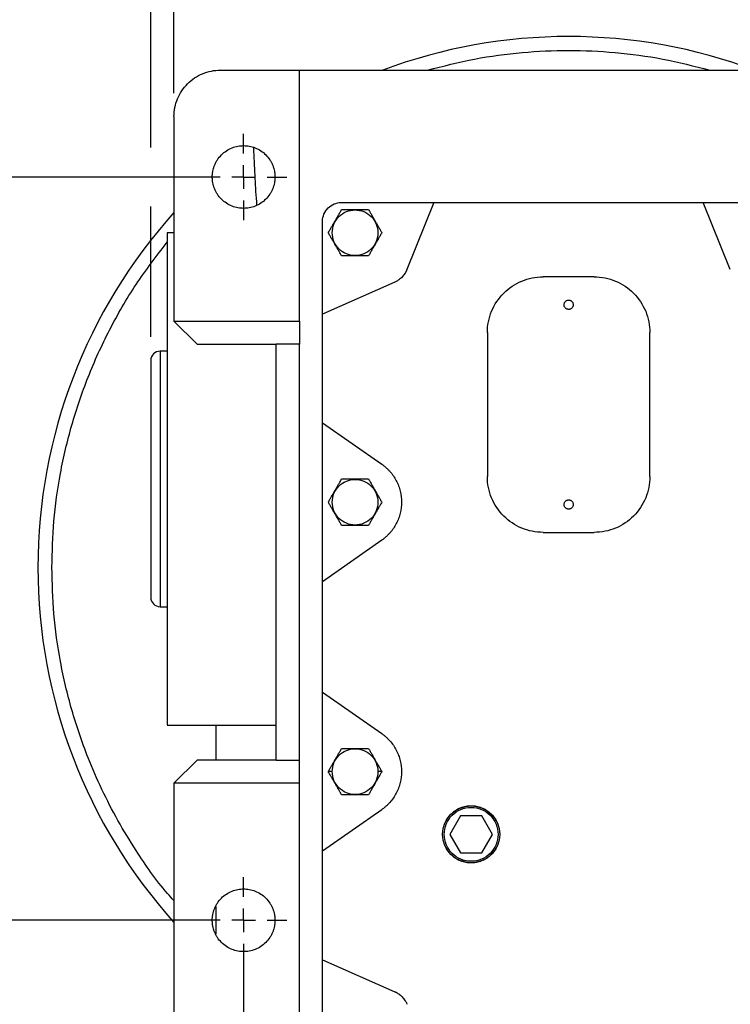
# Model space of a CAD drawing. Header units: inches. Extents: x 0 to 68, y 0 to 44.
# Tile 4 of 27: x 6.1 to 12.1, y 29.8 to 38.1. Entities that reach past the tile are written whole.
import ezdxf

# ---------------------------------------------------------------- set-up
doc = ezdxf.new("R2010")
doc.units = ezdxf.units.IN
doc.header["$LTSCALE"] = 4
doc.header["$MEASUREMENT"] = 0
doc.linetypes.add('SLD-Center', pattern=[0.75, 0.6, -0.05, 0.05, -0.05])
doc.linetypes.add('SLD-Solid', pattern=[0])
doc.layers.add('CENTER', color=40, linetype='SLD-Center')
doc.layers.add('DIMENSIONS', color=140, linetype='SLD-Solid', lineweight=25)
doc.styles.add('SLDTEXTSTYLE0', font='GOTHIC.TTF', dxfattribs={"width": 0.913})
doc.dimstyles.new('SLDDIMSTYLE0', dxfattribs={"dimtxt": 0.6, "dimasz": 0.72, "dimexe": 0, "dimexo": 0.0625, "dimgap": 0.15, "dimtad": 0, "dimtih": 1, "dimtoh": 1, "dimrnd": 1e-09, "dimzin": 12, "dimdsep": 46, "dimtxsty": 'SLDTEXTSTYLE0', "dimsah": 1, "dimcen": 0.09, "dimadec": 0, "dimazin": 3, "dimtfac": 1, "dimtofl": 0, "dimtmove": 0, "dimatfit": 3, "dimfxl": 0, "dimfrac": 2, "dimtolj": 1, "dimtzin": 12, "dimarcsym": 0})
doc.dimstyles.new('SLDDIMSTYLE1', dxfattribs={"dimtxt": 0.6, "dimasz": 0.72, "dimexe": 0, "dimexo": 0.0625, "dimgap": 0.15, "dimtad": 0, "dimtih": 1, "dimtoh": 1, "dimrnd": 1e-09, "dimzin": 4, "dimdsep": 46, "dimtxsty": 'SLDTEXTSTYLE0', "dimsah": 1, "dimcen": 0.09, "dimadec": 0, "dimazin": 1, "dimtfac": 1, "dimtofl": 0, "dimtmove": 0, "dimatfit": 3, "dimfxl": 0, "dimfrac": 2, "dimtolj": 1, "dimtzin": 12, "dimarcsym": 0})

# ---------------------------------------------------------------- blocks, each defined once
blk = doc.blocks.new('_D')
at = {"layer": 'DIMENSIONS'}
for p, q in [((7.7591, 30.4692), (4.1402, 30.4692)), ((4.6402, 28.6976), (4.6402, 30.4692)), ((7.1686, 28.6976), (4.1402, 28.6976)), ((4.6402, 27.7836), (4.6402, 28.6976)), ((1.136, 27.779), (0.9531, 27.779)), ((0.9531, 27.779), (0.9531, 26.8265)), ((2.6876, 27.779), (2.8704, 27.779)), ((2.8704, 27.779), (2.8704, 26.8265)), ((3.6402, 27.7836), (4.6402, 27.7836)), ((0.9531, 26.8265), (1.136, 26.8265)), ((2.8704, 26.8265), (2.6876, 26.8265))]:
    blk.add_line(p, q, dxfattribs=at)
for points in [[(4.6402, 30.4692), (4.4402, 29.7492), (4.8402, 29.7492)], [(4.6402, 28.6976), (4.8402, 29.4176), (4.4402, 29.4176)]]:
    blk.add_solid(points, dxfattribs=at)
at = {"layer": 'DIMENSIONS', "char_height": 0.6, "attachment_point": 1, "style": 'SLDTEXTSTYLE0'}
for s, insert in [('1.77', (1.136, 28.6673)), ('45.0', (1.136, 27.5929))]:
    blk.add_mtext(s, dxfattribs=dict(at, insert=insert))
blk = doc.blocks.new('_D_1')
at = {"layer": 'DIMENSIONS'}
for p, q in [((7.7591, 36.7684), (4.1402, 36.7684)), ((4.6402, 36.7684), (4.6402, 34.6978)), ((3.6427, 33.6143), (3.4599, 33.6143)), ((3.4599, 33.6143), (3.4599, 32.6618)), ((5.6377, 33.6143), (5.8205, 33.6143)), ((5.8205, 33.6143), (5.8205, 32.6618)), ((3.4599, 32.6618), (3.6427, 32.6618)), ((5.8205, 32.6618), (5.6377, 32.6618)), ((4.6402, 30.4692), (4.6402, 32.5399)), ((7.3934, 30.4692), (4.1402, 30.4692))]:
    blk.add_line(p, q, dxfattribs=at)
for points in [[(4.6402, 36.7684), (4.4402, 36.0484), (4.8402, 36.0484)], [(4.6402, 30.4692), (4.8402, 31.1892), (4.4402, 31.1892)]]:
    blk.add_solid(points, dxfattribs=at)
at = {"layer": 'DIMENSIONS', "char_height": 0.6, "attachment_point": 1, "style": 'SLDTEXTSTYLE0'}
for s, insert in [('6.30', (3.8644, 34.5025)), ('160.0', (3.6427, 33.4282))]:
    blk.add_mtext(s, dxfattribs=dict(at, insert=insert))
blk = doc.blocks.new('_D_2')
at = {"layer": 'DIMENSIONS'}
for p, q in [((7.3686, 37.4803), (7.3686, 40.034)), ((14.0615, 37.887), (14.0615, 40.034)), ((7.3686, 39.534), (9.0085, 39.534)), ((9.7175, 39.5294), (9.5347, 39.5294)), ((9.5347, 39.5294), (9.5347, 38.5769)), ((11.7125, 39.5294), (11.8953, 39.5294)), ((11.8953, 39.5294), (11.8953, 38.5769)), ((14.0615, 39.534), (12.4216, 39.534)), ((9.5347, 38.5769), (9.7175, 38.5769)), ((11.8953, 38.5769), (11.7125, 38.5769))]:
    blk.add_line(p, q, dxfattribs=at)
for points in [[(7.3686, 39.534), (8.0886, 39.334), (8.0886, 39.734)], [(14.0615, 39.534), (13.3415, 39.734), (13.3415, 39.334)]]:
    blk.add_solid(points, dxfattribs=at)
at = {"layer": 'DIMENSIONS', "char_height": 0.6, "attachment_point": 1, "style": 'SLDTEXTSTYLE0'}
for s, insert in [('6.69', (9.9392, 40.4177)), ('170.0', (9.7175, 39.3433))]:
    blk.add_mtext(s, dxfattribs=dict(at, insert=insert))
blk = doc.blocks.new('_D_3')
at = {"layer": 'DIMENSIONS'}
for p, q in [((7.1717, 37.0184), (7.1717, 42.8687)), ((14.2583, 38.1766), (14.2583, 42.8687)), ((7.1717, 42.3687), (9.0085, 42.3687)), ((9.7175, 42.3641), (9.5347, 42.3641)), ((9.5347, 42.3641), (9.5347, 41.4116)), ((11.7125, 42.3641), (11.8953, 42.3641)), ((11.8953, 42.3641), (11.8953, 41.4116)), ((14.2583, 42.3687), (12.4216, 42.3687)), ((9.5347, 41.4116), (9.7175, 41.4116)), ((11.8953, 41.4116), (11.7125, 41.4116)), ((14.2583, 35.4133), (14.2583, 37.424)), ((7.1717, 35.4133), (7.1717, 36.5184))]:
    blk.add_line(p, q, dxfattribs=at)
for points in [[(7.1717, 42.3687), (7.8917, 42.1687), (7.8917, 42.5687)], [(14.2583, 42.3687), (13.5383, 42.5687), (13.5383, 42.1687)]]:
    blk.add_solid(points, dxfattribs=at)
at = {"layer": 'DIMENSIONS', "char_height": 0.6, "attachment_point": 1, "style": 'SLDTEXTSTYLE0'}
for s, insert in [('7.09', (9.9392, 43.2524)), ('180.0', (9.7175, 42.178))]:
    blk.add_mtext(s, dxfattribs=dict(at, insert=insert))
blk = doc.blocks.new('_D_5')
at = {"layer": 'DIMENSIONS'}
for p, q in [((7.9591, 30.2692), (7.9591, 26.0581)), ((13.4709, 29.9035), (13.4709, 26.0581)), ((7.9591, 26.5581), (9.0085, 26.5581)), ((9.7175, 26.5535), (9.5347, 26.5535)), ((9.5347, 26.5535), (9.5347, 25.601)), ((11.7125, 26.5535), (11.8953, 26.5535)), ((11.8953, 26.5535), (11.8953, 25.601)), ((13.4709, 26.5581), (12.4216, 26.5581)), ((9.5347, 25.601), (9.7175, 25.601)), ((11.8953, 25.601), (11.7125, 25.601))]:
    blk.add_line(p, q, dxfattribs=at)
for points in [[(7.9591, 26.5581), (8.6791, 26.3581), (8.6791, 26.7581)], [(13.4709, 26.5581), (12.7509, 26.7581), (12.7509, 26.3581)]]:
    blk.add_solid(points, dxfattribs=at)
at = {"layer": 'DIMENSIONS', "char_height": 0.6, "attachment_point": 1, "style": 'SLDTEXTSTYLE0'}
for s, insert in [('5.51', (9.9392, 27.4418)), ('140.0', (9.7175, 26.3674))]:
    blk.add_mtext(s, dxfattribs=dict(at, insert=insert))
blk = doc.blocks.new('SW_CENTERMARKSYMBOL_0')
at = {"layer": 'CENTER', "color": 0}
for p, q in [((0, 0.2), (0, 0.3657)), ((0, 0), (0, 0.1)), ((-0.2, 0), (-0.3657, 0)), ((0, 0), (-0.1, 0)), ((0, 0), (0, -0.1)), ((0, 0), (0.1, 0)), ((0.2, 0), (0.3657, 0)), ((0, -0.2), (0, -0.3657))]:
    blk.add_line(p, q, dxfattribs=at)
blk = doc.blocks.new('SW_CENTERMARKSYMBOL_3')
at = {"layer": 'CENTER', "color": 0}
for p, q in [((0, 0.2), (0, 0.3657)), ((0, 0), (0, 0.1)), ((-0.2, 0), (-0.3657, 0)), ((0, 0), (-0.1, 0)), ((0, 0), (0, -0.1)), ((0, 0), (0.1, 0)), ((0.2, 0), (0.3657, 0)), ((0, -0.2), (0, -0.3657))]:
    blk.add_line(p, q, dxfattribs=at)

msp = doc.modelspace()

# ---------------------------------------------------------------- linework, layer by layer
for p, q in [((7.7623, 37.674), (8.4316, 37.674)), ((8.4316, 35.548), (8.4316, 37.674)), ((8.4316, 37.674), (12.9985, 37.674)), ((10.4867, 37.674), (10.4867, 37.674)), ((10.9434, 37.674), (10.9433, 37.674)), ((7.3686, 37.2803), (7.3686, 35.548)), ((8.7859, 36.5519), (9.5733, 36.5519)), ((9.5733, 36.5519), (9.3442, 35.9845)), ((9.5733, 36.5519), (11.8568, 36.5519)), ((12.0858, 35.9845), (11.8568, 36.5519)), ((11.8568, 36.5519), (12.6442, 36.5519)), ((8.6284, 35.607), (8.6284, 36.3944)), ((7.3686, 36.296), (7.3094, 36.296)), ((10.9316, 35.922), (10.4985, 35.922)), ((9.2413, 35.8781), (8.6284, 35.607)), ((7.3686, 35.548), (8.4316, 35.548)), ((7.5654, 35.3511), (7.3686, 35.548)), ((8.4316, 35.548), (8.4316, 35.3511)), ((8.6284, 34.6861), (8.6284, 35.607)), ((10.026, 35.4495), (10.026, 34.2291)), ((11.404, 34.2291), (11.404, 35.4495)), ((7.5654, 35.3511), (8.2347, 35.3511)), ((8.4316, 35.3511), (8.2347, 35.3511)), ((8.2347, 31.8275), (8.2347, 35.3511)), ((8.4316, 31.8275), (8.4316, 35.3511)), ((7.3096, 35.2921), (7.2505, 35.2921)), ((7.2505, 35.2921), (7.2505, 34.2094)), ((8.6284, 34.6861), (9.1298, 34.335)), ((8.6284, 33.3389), (8.6284, 34.6861)), ((7.2505, 34.2094), (7.2505, 33.1267)), ((10.4985, 33.7566), (10.9316, 33.7566)), ((9.1298, 33.69), (8.6284, 33.3389)), ((8.6284, 32.4027), (8.6284, 33.3389)), ((7.2505, 33.1267), (7.3096, 33.1267)), ((8.6284, 32.4027), (9.1298, 32.0516)), ((8.6284, 31.0555), (8.6284, 32.4027)), ((7.3094, 32.1228), (8.2347, 32.1228)), ((7.3686, 31.6306), (7.5654, 31.8275)), ((8.2347, 31.8275), (7.5654, 31.8275)), ((8.2347, 31.8275), (8.4316, 31.8275)), ((8.4316, 31.6306), (8.4316, 31.8275)), ((8.7105, 31.7291), (8.6767, 31.7291)), ((9.1313, 31.7291), (9.0975, 31.7291)), ((7.3686, 31.6306), (7.3686, 29.6818)), ((8.4316, 31.6306), (7.3686, 31.6306)), ((8.4316, 29.6818), (8.4316, 31.6306)), ((9.1298, 31.4066), (8.6284, 31.0555)), ((9.7973, 31.3551), (9.7064, 31.1976)), ((9.9792, 31.3551), (9.7973, 31.3551)), ((10.0701, 31.1976), (9.9792, 31.3551)), ((9.7064, 31.1976), (9.7973, 31.0401)), ((9.9792, 31.0401), (10.0701, 31.1976)), ((8.6284, 30.1346), (8.6284, 31.0555)), ((9.7973, 31.0401), (9.9792, 31.0401)), ((8.6284, 30.1346), (9.2413, 29.8635)), ((8.6284, 29.3472), (8.6284, 30.1346))]:
    msp.add_line(p, q)
msp.add_circle((9.8883, 31.1976), 0.2419)
for centre, radius, start, end in [((10.715, 33.4592), 4.5, 69.49022, 110.50978), ((10.715, 33.4592), 4.5, 138.04388, 180), ((7.2505, 35.2133), 0.0787, 90, 180), ((10.715, 33.4592), 4.5, 180, 221.95612), ((7.2505, 33.2055), 0.0787, 180, 270)]:
    msp.add_arc(centre, radius, start, end)
for points, knots in [([(9.5179, 37.674), (9.6506, 37.708), (9.9149, 37.7758), (10.3165, 37.8286), (10.715, 37.8472), (11.1136, 37.8286), (11.5151, 37.7758), (11.7795, 37.708), (11.9122, 37.674)], [0, 0, 0, 0, 0.169402, 0.337437, 0.5, 0.662563, 0.830598, 1, 1, 1, 1]), ([(7.3686, 37.2803), (7.3686, 37.3318), (7.3788, 37.3833), (7.4183, 37.4785), (7.4474, 37.5222), (7.5203, 37.5951), (7.564, 37.6243), (7.6592, 37.6637), (7.7107, 37.674), (7.7623, 37.674)], [0, 0, 0, 0, 0.25, 0.25, 0.5, 0.5, 0.75, 0.75, 1, 1, 1, 1]), ([(7.6934, 36.7684), (7.6934, 36.7717), (7.6935, 36.7782), (7.694, 36.7879), (7.6949, 36.7976), (7.6962, 36.8072), (7.6986, 36.8221), (7.7033, 36.842), (7.7118, 36.8667), (7.7227, 36.8909), (7.741, 36.9221), (7.7699, 36.9577), (7.8124, 36.9922), (7.86, 37.0169), (7.9095, 37.0311), (7.9591, 37.0357), (8.0087, 37.0311), (8.0582, 37.0169), (8.1059, 36.9922), (8.1484, 36.9577), (8.1772, 36.9222), (8.1955, 36.8909), (8.2065, 36.8668), (8.2149, 36.842), (8.2201, 36.82), (8.223, 36.8008), (8.2246, 36.7847), (8.2248, 36.7739), (8.2249, 36.7684)], [0, 0, 0, 0, 0.011674, 0.023326, 0.034972, 0.046628, 0.058309, 0.089193, 0.120101, 0.152273, 0.184469, 0.250118, 0.315768, 0.380053, 0.441772, 0.500003, 0.558234, 0.619953, 0.684238, 0.749887, 0.815537, 0.847708, 0.879904, 0.910788, 0.941696, 0.961137, 0.980548, 1, 1, 1, 1]), ([(8.0718, 36.5302), (8.0691, 36.5686), (8.0613, 36.6809), (8.0528, 36.8432), (8.0474, 36.9671), (8.0452, 37.0171)], [0, 0, 0, 0, 0.2365976, 0.6925814, 1, 1, 1, 1]), ([(8.2249, 36.7684), (8.2248, 36.7652), (8.2248, 36.7587), (8.2242, 36.749), (8.2233, 36.7393), (8.2221, 36.7297), (8.2196, 36.7148), (8.2149, 36.6949), (8.2065, 36.6701), (8.1955, 36.646), (8.1772, 36.6147), (8.1484, 36.5792), (8.1059, 36.5447), (8.0582, 36.52), (8.0087, 36.5058), (7.9591, 36.5012), (7.9095, 36.5058), (7.86, 36.52), (7.8124, 36.5447), (7.7699, 36.5792), (7.741, 36.6147), (7.7228, 36.646), (7.7118, 36.6701), (7.7033, 36.6949), (7.6981, 36.7169), (7.6952, 36.7361), (7.6937, 36.7522), (7.6935, 36.763), (7.6934, 36.7684)], [0, 0, 0, 0, 0.011674, 0.023326, 0.034972, 0.046628, 0.058309, 0.089193, 0.120101, 0.152273, 0.184469, 0.250118, 0.315768, 0.380053, 0.441772, 0.500003, 0.558234, 0.619953, 0.684238, 0.749887, 0.815537, 0.847708, 0.879904, 0.910788, 0.941696, 0.961137, 0.980548, 1, 1, 1, 1]), ([(8.6284, 36.3944), (8.6284, 36.415), (8.6325, 36.4356), (8.6483, 36.4737), (8.66, 36.4912), (8.6891, 36.5204), (8.7066, 36.532), (8.7447, 36.5478), (8.7653, 36.5519), (8.7859, 36.5519)], [0, 0, 0, 0, 0.25, 0.25, 0.5, 0.5, 0.75, 0.75, 1, 1, 1, 1]), ([(8.6767, 36.296), (8.6792, 36.3003), (8.684, 36.3087), (8.6912, 36.3211), (8.6982, 36.3333), (8.7076, 36.3496), (8.7195, 36.3701), (8.7335, 36.3944), (8.7474, 36.4184), (8.7613, 36.4425), (8.7757, 36.4675), (8.7854, 36.4843), (8.7903, 36.4929)], [0, 0, 0, 0, 0.065882, 0.129816, 0.191839, 0.251992, 0.378566, 0.502206, 0.618849, 0.74042, 0.867345, 1, 1, 1, 1]), ([(8.7105, 36.296), (8.7105, 36.3213), (8.7156, 36.3466), (8.735, 36.3934), (8.7493, 36.4149), (8.7851, 36.4507), (8.8066, 36.4651), (8.8534, 36.4844), (8.8787, 36.4895), (8.9293, 36.4895), (8.9546, 36.4844), (9.0014, 36.4651), (9.0229, 36.4507), (9.0587, 36.4149), (9.073, 36.3934), (9.0924, 36.3466), (9.0975, 36.3213), (9.0975, 36.296)], [0, 0, 0, 0, 0.125, 0.125, 0.25, 0.25, 0.375, 0.375, 0.5, 0.5, 0.625, 0.625, 0.75, 0.75, 0.875, 0.875, 1, 1, 1, 1]), ([(8.7903, 36.4929), (8.7952, 36.4929), (8.8049, 36.4929), (8.8192, 36.4929), (8.8332, 36.4929), (8.852, 36.4929), (8.8755, 36.4929), (8.904, 36.4929), (8.9325, 36.4929), (8.9607, 36.4929), (8.9893, 36.4929), (9.008, 36.4929), (9.0177, 36.4929)], [0, 0, 0, 0, 0.065622, 0.129308, 0.191097, 0.251029, 0.376925, 0.499881, 0.623036, 0.749331, 0.870827, 1, 1, 1, 1]), ([(9.0177, 36.4929), (9.0201, 36.4886), (9.025, 36.4802), (9.0322, 36.4677), (9.0392, 36.4556), (9.0486, 36.4393), (9.0604, 36.4188), (9.0745, 36.3945), (9.0883, 36.3705), (9.1022, 36.3464), (9.1166, 36.3214), (9.1263, 36.3046), (9.1313, 36.296)], [0, 0, 0, 0, 0.0658824, 0.1298161, 0.1918389, 0.2519922, 0.378566, 0.5022058, 0.6188494, 0.7404198, 0.8673446, 1, 1, 1, 1]), ([(6.3331, 33.4592), (6.3366, 33.5906), (6.3435, 33.8579), (6.4011, 34.2617), (6.4965, 34.6702), (6.6351, 35.0777), (6.8175, 35.4769), (7.0392, 35.8621), (7.2195, 36.0982), (7.3095, 36.2161)], [0, 0, 0, 0, 0.132221, 0.268893, 0.409625, 0.55393, 0.701225, 0.850846, 1, 1, 1, 1]), ([(7.3095, 36.296), (7.3095, 36.296), (7.3095, 36.2826), (7.3095, 36.2293), (7.3095, 36.1894), (7.3095, 36.0849), (7.3095, 36.0202), (7.3095, 35.8685), (7.3095, 35.7814), (7.3095, 35.5883), (7.3095, 35.4822), (7.3095, 35.2551), (7.3095, 35.1341), (7.3095, 34.8817), (7.3095, 34.7504), (7.3095, 34.4825), (7.3095, 34.346), (7.3095, 34.2094)], [0, 0, 0, 0, 0.125, 0.125, 0.25, 0.25, 0.375, 0.375, 0.5, 0.5, 0.625, 0.625, 0.75, 0.75, 0.875, 0.875, 1, 1, 1, 1]), ([(8.7903, 36.0992), (8.7879, 36.1034), (8.783, 36.1118), (8.7758, 36.1243), (8.7688, 36.1364), (8.7594, 36.1528), (8.7476, 36.1732), (8.7335, 36.1975), (8.7197, 36.2215), (8.7058, 36.2456), (8.6914, 36.2706), (8.6817, 36.2874), (8.6767, 36.296)], [0, 0, 0, 0, 0.065882, 0.129816, 0.191839, 0.251992, 0.378566, 0.502206, 0.618849, 0.74042, 0.867345, 1, 1, 1, 1]), ([(9.0975, 36.296), (9.0975, 36.2707), (9.0924, 36.2454), (9.073, 36.1986), (9.0587, 36.1771), (9.0229, 36.1413), (9.0014, 36.127), (8.9546, 36.1076), (8.9293, 36.1025), (8.8787, 36.1025), (8.8534, 36.1076), (8.8066, 36.127), (8.7851, 36.1413), (8.7493, 36.1771), (8.735, 36.1986), (8.7156, 36.2454), (8.7105, 36.2707), (8.7105, 36.296)], [0, 0, 0, 0, 0.125, 0.125, 0.25, 0.25, 0.375, 0.375, 0.5, 0.5, 0.625, 0.625, 0.75, 0.75, 0.875, 0.875, 1, 1, 1, 1]), ([(9.1313, 36.296), (9.1288, 36.2917), (9.124, 36.2834), (9.1168, 36.2709), (9.1098, 36.2587), (9.1004, 36.2424), (9.0885, 36.2219), (9.0745, 36.1976), (9.0607, 36.1736), (9.0467, 36.1495), (9.0323, 36.1245), (9.0226, 36.1077), (9.0177, 36.0992)], [0, 0, 0, 0, 0.065882, 0.129816, 0.191839, 0.251992, 0.378566, 0.502206, 0.618849, 0.74042, 0.867345, 1, 1, 1, 1]), ([(9.0177, 36.0992), (9.0128, 36.0992), (9.0031, 36.0992), (8.9888, 36.0992), (8.9748, 36.0992), (8.9561, 36.0992), (8.9325, 36.0992), (8.904, 36.0992), (8.8755, 36.0992), (8.8473, 36.0992), (8.8188, 36.0992), (8.8, 36.0992), (8.7903, 36.0992)], [0, 0, 0, 0, 0.0655299, 0.1291293, 0.1908353, 0.2506887, 0.3768909, 0.5001381, 0.623002, 0.7489909, 0.870648, 1, 1, 1, 1]), ([(9.3442, 35.9845), (9.3433, 35.9822), (9.3414, 35.9775), (9.3381, 35.9708), (9.3347, 35.9641), (9.331, 35.9576), (9.325, 35.9479), (9.316, 35.9355), (9.3034, 35.9211), (9.2894, 35.9079), (9.276, 35.8976), (9.2636, 35.8896), (9.2527, 35.8834), (9.2451, 35.8799), (9.2413, 35.8781)], [0, 0, 0, 0, 0.049592, 0.099086, 0.148555, 0.198071, 0.247706, 0.373791, 0.500013, 0.626098, 0.75232, 0.834906, 0.917354, 1, 1, 1, 1]), ([(10.026, 35.4495), (10.026, 35.5114), (10.0383, 35.5732), (10.0857, 35.6875), (10.1207, 35.7399), (10.2082, 35.8273), (10.2606, 35.8624), (10.3748, 35.9097), (10.4366, 35.922), (10.4985, 35.922)], [0, 0, 0, 0, 0.25, 0.25, 0.5, 0.5, 0.75, 0.75, 1, 1, 1, 1]), ([(10.9316, 35.922), (10.9934, 35.922), (11.0552, 35.9097), (11.1695, 35.8624), (11.2219, 35.8273), (11.3094, 35.7399), (11.3444, 35.6875), (11.3917, 35.5732), (11.404, 35.5114), (11.404, 35.4495)], [0, 0, 0, 0, 0.25, 0.25, 0.5, 0.5, 0.75, 0.75, 1, 1, 1, 1]), ([(10.715, 35.6464), (10.7138, 35.6464), (10.7113, 35.6465), (10.7076, 35.647), (10.704, 35.6479), (10.6992, 35.6496), (10.6933, 35.6526), (10.687, 35.6577), (10.6819, 35.664), (10.6771, 35.6732), (10.6747, 35.6858), (10.6771, 35.6984), (10.6819, 35.7075), (10.687, 35.7138), (10.6932, 35.7189), (10.7002, 35.7225), (10.7076, 35.7247), (10.7125, 35.725), (10.715, 35.7251)], [0, 0, 0, 0, 0.0301662, 0.0600835, 0.0900217, 0.1202503, 0.1852247, 0.25037, 0.3153444, 0.3804898, 0.5000653, 0.6196409, 0.6846152, 0.7497605, 0.814735, 0.8798803, 0.9398985, 1, 1, 1, 1]), ([(10.715, 35.7251), (10.7163, 35.7251), (10.7187, 35.725), (10.7224, 35.7245), (10.726, 35.7236), (10.7309, 35.722), (10.7368, 35.7189), (10.743, 35.7138), (10.7482, 35.7075), (10.7529, 35.6984), (10.7554, 35.6858), (10.7529, 35.6732), (10.7482, 35.664), (10.7431, 35.6577), (10.7368, 35.6526), (10.7298, 35.649), (10.7224, 35.6468), (10.7175, 35.6465), (10.715, 35.6464)], [0, 0, 0, 0, 0.030166, 0.060083, 0.090022, 0.12025, 0.185225, 0.25037, 0.315344, 0.38049, 0.500065, 0.619641, 0.684615, 0.749761, 0.814735, 0.87988, 0.939898, 1, 1, 1, 1]), ([(7.1717, 35.2133), (7.1717, 35.2133), (7.1717, 35.1075), (7.1717, 34.731), (7.1717, 34.4756), (7.1717, 33.9431), (7.1717, 33.6878), (7.1717, 33.3112), (7.1717, 33.2055), (7.1717, 33.2055)], [0, 0, 0, 0, 0.25, 0.25, 0.5, 0.5, 0.75, 0.75, 1, 1, 1, 1]), ([(9.1298, 34.335), (9.133, 34.3328), (9.1393, 34.3283), (9.1485, 34.3212), (9.1575, 34.3138), (9.1663, 34.3062), (9.1749, 34.2983), (9.1832, 34.2902), (9.1913, 34.2818), (9.2073, 34.2643), (9.2294, 34.236), (9.2541, 34.1948), (9.2736, 34.1509), (9.2921, 34.0907), (9.3014, 34.0125), (9.2921, 33.9344), (9.2736, 33.8742), (9.2541, 33.8303), (9.2294, 33.7891), (9.2049, 33.7578), (9.1833, 33.7348), (9.1664, 33.7188), (9.1487, 33.7037), (9.1361, 33.6946), (9.1298, 33.69)], [0, 0, 0, 0, 0.015455, 0.03087, 0.046258, 0.061634, 0.077011, 0.092402, 0.107821, 0.123282, 0.1867, 0.250145, 0.313564, 0.377009, 0.500007, 0.623004, 0.686423, 0.749868, 0.813286, 0.876731, 0.907598, 0.938359, 0.969124, 1, 1, 1, 1]), ([(10.4985, 33.7566), (10.4366, 33.7566), (10.3748, 33.7689), (10.2606, 33.8163), (10.2082, 33.8513), (10.1207, 33.9387), (10.0857, 33.9911), (10.0383, 34.1054), (10.026, 34.1672), (10.026, 34.2291)], [0, 0, 0, 0, 0.25, 0.25, 0.5, 0.5, 0.75, 0.75, 1, 1, 1, 1]), ([(11.404, 34.2291), (11.404, 34.1672), (11.3917, 34.1054), (11.3444, 33.9911), (11.3094, 33.9387), (11.2219, 33.8513), (11.1695, 33.8163), (11.0552, 33.7689), (10.9934, 33.7566), (10.9316, 33.7566)], [0, 0, 0, 0, 0.25, 0.25, 0.5, 0.5, 0.75, 0.75, 1, 1, 1, 1]), ([(7.3095, 34.2094), (7.3095, 34.1356), (7.3095, 33.9881), (7.3095, 33.7693), (7.3095, 33.5554), (7.3095, 33.3489), (7.3095, 33.1521), (7.3095, 32.9671), (7.3095, 32.7961), (7.3095, 32.641), (7.3095, 32.5035), (7.3095, 32.3852), (7.3095, 32.2874), (7.3095, 32.211), (7.3095, 32.1577), (7.3095, 32.127), (7.3095, 32.1253), (7.3095, 32.1246)], [0, 0, 0, 0, 0.067515, 0.13503, 0.202545, 0.270061, 0.337576, 0.405091, 0.472606, 0.540121, 0.607636, 0.675151, 0.742667, 0.810182, 0.877697, 0.945212, 1, 1, 1, 1]), ([(8.6767, 34.0125), (8.6792, 34.0168), (8.684, 34.0252), (8.6912, 34.0377), (8.6982, 34.0498), (8.7076, 34.0661), (8.7195, 34.0866), (8.7335, 34.1109), (8.7474, 34.1349), (8.7613, 34.159), (8.7757, 34.184), (8.7854, 34.2008), (8.7903, 34.2094)], [0, 0, 0, 0, 0.065882, 0.129816, 0.191839, 0.251992, 0.378566, 0.502206, 0.618849, 0.74042, 0.867345, 1, 1, 1, 1]), ([(8.7105, 34.0125), (8.7105, 34.0379), (8.7156, 34.0632), (8.735, 34.11), (8.7493, 34.1314), (8.7851, 34.1672), (8.8066, 34.1816), (8.8534, 34.201), (8.8787, 34.206), (8.9293, 34.206), (8.9546, 34.201), (9.0014, 34.1816), (9.0229, 34.1672), (9.0587, 34.1314), (9.073, 34.11), (9.0924, 34.0632), (9.0975, 34.0379), (9.0975, 34.0125)], [0, 0, 0, 0, 0.125, 0.125, 0.25, 0.25, 0.375, 0.375, 0.5, 0.5, 0.625, 0.625, 0.75, 0.75, 0.875, 0.875, 1, 1, 1, 1]), ([(8.7903, 34.2094), (8.7952, 34.2094), (8.8049, 34.2094), (8.8192, 34.2094), (8.8332, 34.2094), (8.852, 34.2094), (8.8755, 34.2094), (8.904, 34.2094), (8.9325, 34.2094), (8.9607, 34.2094), (8.9893, 34.2094), (9.008, 34.2094), (9.0177, 34.2094)], [0, 0, 0, 0, 0.065622, 0.129308, 0.191097, 0.251029, 0.376925, 0.499881, 0.623036, 0.749331, 0.870827, 1, 1, 1, 1]), ([(9.0177, 34.2094), (9.0201, 34.2051), (9.025, 34.1967), (9.0322, 34.1843), (9.0392, 34.1721), (9.0486, 34.1558), (9.0604, 34.1353), (9.0745, 34.111), (9.0883, 34.087), (9.1022, 34.0629), (9.1166, 34.0379), (9.1263, 34.0211), (9.1313, 34.0125)], [0, 0, 0, 0, 0.065882, 0.129816, 0.191839, 0.251992, 0.378566, 0.502206, 0.618849, 0.74042, 0.867345, 1, 1, 1, 1]), ([(8.7903, 33.8157), (8.7879, 33.8199), (8.783, 33.8283), (8.7758, 33.8408), (8.7688, 33.853), (8.7594, 33.8693), (8.7476, 33.8898), (8.7335, 33.9141), (8.7197, 33.9381), (8.7058, 33.9622), (8.6914, 33.9871), (8.6817, 34.0039), (8.6767, 34.0125)], [0, 0, 0, 0, 0.065882, 0.129816, 0.191839, 0.251992, 0.378566, 0.502206, 0.618849, 0.74042, 0.867345, 1, 1, 1, 1]), ([(9.0975, 34.0125), (9.0975, 33.9872), (9.0924, 33.9619), (9.073, 33.9151), (9.0587, 33.8936), (9.0229, 33.8578), (9.0014, 33.8435), (8.9546, 33.8241), (8.9293, 33.8191), (8.8787, 33.8191), (8.8534, 33.8241), (8.8066, 33.8435), (8.7851, 33.8578), (8.7493, 33.8936), (8.735, 33.9151), (8.7156, 33.9619), (8.7105, 33.9872), (8.7105, 34.0125)], [0, 0, 0, 0, 0.125, 0.125, 0.25, 0.25, 0.375, 0.375, 0.5, 0.5, 0.625, 0.625, 0.75, 0.75, 0.875, 0.875, 1, 1, 1, 1]), ([(9.1313, 34.0125), (9.1288, 34.0083), (9.124, 33.9999), (9.1168, 33.9874), (9.1098, 33.9753), (9.1004, 33.9589), (9.0885, 33.9385), (9.0745, 33.9141), (9.0607, 33.8902), (9.0467, 33.8661), (9.0323, 33.8411), (9.0226, 33.8243), (9.0177, 33.8157)], [0, 0, 0, 0, 0.0658824, 0.1298161, 0.1918389, 0.2519922, 0.378566, 0.5022058, 0.6188494, 0.7404198, 0.8673446, 1, 1, 1, 1]), ([(10.715, 33.9535), (10.7138, 33.9535), (10.7113, 33.9536), (10.7076, 33.9541), (10.704, 33.955), (10.6992, 33.9567), (10.6933, 33.9597), (10.687, 33.9648), (10.6819, 33.9711), (10.6771, 33.9803), (10.6747, 33.9929), (10.6771, 34.0054), (10.6819, 34.0146), (10.687, 34.0209), (10.6932, 34.026), (10.7002, 34.0296), (10.7076, 34.0318), (10.7125, 34.0321), (10.715, 34.0322)], [0, 0, 0, 0, 0.030166, 0.060083, 0.090022, 0.12025, 0.185225, 0.25037, 0.315344, 0.38049, 0.500065, 0.619641, 0.684615, 0.749761, 0.814735, 0.87988, 0.939898, 1, 1, 1, 1]), ([(10.715, 34.0322), (10.7163, 34.0322), (10.7187, 34.0321), (10.7224, 34.0316), (10.726, 34.0307), (10.7309, 34.029), (10.7368, 34.026), (10.743, 34.0209), (10.7482, 34.0146), (10.7529, 34.0055), (10.7554, 33.9929), (10.7529, 33.9803), (10.7482, 33.9711), (10.7431, 33.9648), (10.7368, 33.9597), (10.7298, 33.9561), (10.7224, 33.9539), (10.7175, 33.9536), (10.715, 33.9535)], [0, 0, 0, 0, 0.030166, 0.060083, 0.090022, 0.12025, 0.185225, 0.25037, 0.315344, 0.38049, 0.500065, 0.619641, 0.684615, 0.749761, 0.814735, 0.87988, 0.939898, 1, 1, 1, 1]), ([(9.0177, 33.8157), (9.0128, 33.8157), (9.0031, 33.8157), (8.9888, 33.8157), (8.9748, 33.8157), (8.9561, 33.8157), (8.9325, 33.8157), (8.904, 33.8157), (8.8755, 33.8157), (8.8473, 33.8157), (8.8188, 33.8157), (8.8, 33.8157), (8.7903, 33.8157)], [0, 0, 0, 0, 0.06553, 0.129129, 0.190835, 0.250689, 0.376891, 0.500138, 0.623002, 0.748991, 0.870648, 1, 1, 1, 1]), ([(7.3686, 30.6358), (7.3499, 30.6562), (7.2299, 30.7874), (7.0724, 31.0169), (6.8904, 31.3131), (6.755, 31.5757), (6.6195, 31.887), (6.4965, 32.2482), (6.4011, 32.6567), (6.3435, 33.0605), (6.3366, 33.3278), (6.3331, 33.4592)], [0, 0, 0, 0, 0.026968, 0.17379, 0.270653, 0.366792, 0.462154, 0.602269, 0.738914, 0.871618, 1, 1, 1, 1]), ([(7.7229, 32.1228), (7.7229, 32.0971), (7.7229, 32.0404), (7.7229, 31.9415), (7.7229, 31.8653), (7.7229, 31.8275)], [0, 0, 0, 0, 0.293744, 0.649458, 1, 1, 1, 1]), ([(9.1298, 32.0516), (9.133, 32.0493), (9.1393, 32.0448), (9.1485, 32.0377), (9.1575, 32.0303), (9.1663, 32.0227), (9.1749, 32.0149), (9.1832, 32.0067), (9.1913, 31.9984), (9.2073, 31.9808), (9.2294, 31.9525), (9.2541, 31.9113), (9.2736, 31.8675), (9.2921, 31.8072), (9.3014, 31.7291), (9.2921, 31.651), (9.2736, 31.5907), (9.2541, 31.5468), (9.2294, 31.5057), (9.2049, 31.4743), (9.1833, 31.4513), (9.1664, 31.4353), (9.1487, 31.4203), (9.1361, 31.4111), (9.1298, 31.4066)], [0, 0, 0, 0, 0.015455, 0.03087, 0.046258, 0.061634, 0.077011, 0.092402, 0.107821, 0.123282, 0.1867, 0.250145, 0.313564, 0.377009, 0.500007, 0.623004, 0.686423, 0.749868, 0.813286, 0.876731, 0.907598, 0.938359, 0.969124, 1, 1, 1, 1]), ([(8.6767, 31.7291), (8.6792, 31.7333), (8.684, 31.7417), (8.6912, 31.7542), (8.6982, 31.7664), (8.7076, 31.7827), (8.7195, 31.8032), (8.7335, 31.8275), (8.7474, 31.8515), (8.7613, 31.8755), (8.7757, 31.9005), (8.7854, 31.9173), (8.7903, 31.9259)], [0, 0, 0, 0, 0.065882, 0.129816, 0.191839, 0.251992, 0.378566, 0.502206, 0.618849, 0.74042, 0.867345, 1, 1, 1, 1]), ([(8.7105, 31.7291), (8.7105, 31.7544), (8.7156, 31.7797), (8.735, 31.8265), (8.7493, 31.848), (8.7851, 31.8838), (8.8066, 31.8981), (8.8534, 31.9175), (8.8787, 31.9225), (8.9293, 31.9225), (8.9546, 31.9175), (9.0014, 31.8981), (9.0229, 31.8838), (9.0587, 31.848), (9.073, 31.8265), (9.0924, 31.7797), (9.0975, 31.7544), (9.0975, 31.7291)], [0, 0, 0, 0, 0.125, 0.125, 0.25, 0.25, 0.375, 0.375, 0.5, 0.5, 0.625, 0.625, 0.75, 0.75, 0.875, 0.875, 1, 1, 1, 1]), ([(8.7903, 31.9259), (8.7952, 31.9259), (8.8049, 31.9259), (8.8192, 31.9259), (8.8332, 31.9259), (8.852, 31.9259), (8.8755, 31.9259), (8.904, 31.9259), (8.9325, 31.9259), (8.9607, 31.9259), (8.9893, 31.9259), (9.008, 31.9259), (9.0177, 31.9259)], [0, 0, 0, 0, 0.0656218, 0.1293083, 0.191097, 0.2510285, 0.3769249, 0.4998814, 0.6230358, 0.7493307, 0.8708269, 1, 1, 1, 1]), ([(9.0177, 31.9259), (9.0201, 31.9217), (9.025, 31.9133), (9.0322, 31.9008), (9.0392, 31.8886), (9.0486, 31.8723), (9.0604, 31.8518), (9.0745, 31.8275), (9.0883, 31.8035), (9.1022, 31.7795), (9.1166, 31.7545), (9.1263, 31.7377), (9.1313, 31.7291)], [0, 0, 0, 0, 0.065882, 0.129816, 0.191839, 0.251992, 0.378566, 0.502206, 0.618849, 0.74042, 0.867345, 1, 1, 1, 1]), ([(8.7903, 31.5322), (8.7879, 31.5365), (8.783, 31.5449), (8.7758, 31.5573), (8.7688, 31.5695), (8.7594, 31.5858), (8.7476, 31.6063), (8.7335, 31.6306), (8.7197, 31.6546), (8.7058, 31.6787), (8.6914, 31.7037), (8.6817, 31.7205), (8.6767, 31.7291)], [0, 0, 0, 0, 0.065882, 0.129816, 0.191839, 0.251992, 0.378566, 0.502206, 0.618849, 0.74042, 0.867345, 1, 1, 1, 1]), ([(9.0975, 31.7291), (9.0975, 31.7037), (9.0924, 31.6784), (9.073, 31.6316), (9.0587, 31.6102), (9.0229, 31.5744), (9.0014, 31.56), (8.9546, 31.5406), (8.9293, 31.5356), (8.8787, 31.5356), (8.8534, 31.5406), (8.8066, 31.56), (8.7851, 31.5744), (8.7493, 31.6102), (8.735, 31.6316), (8.7156, 31.6784), (8.7105, 31.7037), (8.7105, 31.7291)], [0, 0, 0, 0, 0.125, 0.125, 0.25, 0.25, 0.375, 0.375, 0.5, 0.5, 0.625, 0.625, 0.75, 0.75, 0.875, 0.875, 1, 1, 1, 1]), ([(9.1313, 31.7291), (9.1288, 31.7248), (9.124, 31.7164), (9.1168, 31.7039), (9.1098, 31.6918), (9.1004, 31.6755), (9.0885, 31.655), (9.0745, 31.6307), (9.0607, 31.6067), (9.0467, 31.5826), (9.0323, 31.5576), (9.0226, 31.5408), (9.0177, 31.5322)], [0, 0, 0, 0, 0.065882, 0.129816, 0.191839, 0.251992, 0.378566, 0.502206, 0.618849, 0.74042, 0.867345, 1, 1, 1, 1]), ([(9.0177, 31.5322), (9.0128, 31.5322), (9.0031, 31.5322), (8.9888, 31.5322), (8.9748, 31.5322), (8.9561, 31.5322), (8.9325, 31.5322), (8.904, 31.5322), (8.8755, 31.5322), (8.8473, 31.5322), (8.8188, 31.5322), (8.8, 31.5322), (8.7903, 31.5322)], [0, 0, 0, 0, 0.06553, 0.129129, 0.190835, 0.250689, 0.376891, 0.500138, 0.623002, 0.748991, 0.870648, 1, 1, 1, 1]), ([(9.8883, 30.9553), (9.8853, 30.9553), (9.8794, 30.9554), (9.8705, 30.9559), (9.8617, 30.9567), (9.8529, 30.9578), (9.8394, 30.9601), (9.8212, 30.9644), (9.7986, 30.9721), (9.7766, 30.9821), (9.7481, 30.9987), (9.7157, 31.025), (9.6842, 31.0638), (9.6617, 31.1072), (9.6488, 31.1524), (9.6446, 31.1976), (9.6488, 31.2428), (9.6617, 31.288), (9.6842, 31.3314), (9.7157, 31.3701), (9.7481, 31.3964), (9.7766, 31.4131), (9.7986, 31.4231), (9.8212, 31.4308), (9.8413, 31.4355), (9.8587, 31.4382), (9.8735, 31.4396), (9.8833, 31.4398), (9.8883, 31.4399)], [0, 0, 0, 0, 0.011673, 0.023325, 0.034971, 0.046627, 0.058309, 0.089192, 0.120101, 0.152272, 0.184469, 0.250118, 0.315768, 0.380053, 0.441772, 0.500003, 0.558234, 0.619953, 0.684238, 0.749887, 0.815537, 0.847707, 0.879904, 0.910787, 0.941696, 0.961137, 0.980547, 1, 1, 1, 1]), ([(9.6599, 31.1976), (9.6599, 31.2275), (9.6659, 31.2573), (9.6887, 31.3126), (9.7057, 31.3379), (9.7479, 31.3802), (9.7733, 31.3971), (9.8285, 31.42), (9.8584, 31.4259), (9.9181, 31.4259), (9.948, 31.42), (10.0033, 31.3971), (10.0286, 31.3802), (10.0709, 31.3379), (10.0878, 31.3126), (10.1107, 31.2573), (10.1166, 31.2275), (10.1166, 31.1976)], [0, 0, 0, 0, 0.125, 0.125, 0.25, 0.25, 0.375, 0.375, 0.5, 0.5, 0.625, 0.625, 0.75, 0.75, 0.875, 0.875, 1, 1, 1, 1]), ([(9.8883, 31.4399), (9.8912, 31.4398), (9.8971, 31.4398), (9.906, 31.4393), (9.9148, 31.4385), (9.9236, 31.4373), (9.9372, 31.4351), (9.9553, 31.4308), (9.9779, 31.4231), (9.9999, 31.4131), (10.0284, 31.3964), (10.0608, 31.3701), (10.0923, 31.3314), (10.1148, 31.288), (10.1277, 31.2428), (10.1319, 31.1976), (10.1277, 31.1524), (10.1148, 31.1072), (10.0923, 31.0638), (10.0608, 31.025), (10.0284, 30.9987), (9.9999, 30.9821), (9.9779, 30.9721), (9.9553, 30.9644), (9.9352, 30.9596), (9.9178, 30.957), (9.903, 30.9556), (9.8932, 30.9554), (9.8883, 30.9553)], [0, 0, 0, 0, 0.011673, 0.023325, 0.034971, 0.046627, 0.058309, 0.089192, 0.120101, 0.152272, 0.184469, 0.250118, 0.315768, 0.380053, 0.441772, 0.500003, 0.558234, 0.619953, 0.684238, 0.749887, 0.815537, 0.847707, 0.879904, 0.910787, 0.941696, 0.961137, 0.980547, 1, 1, 1, 1]), ([(10.1166, 31.1976), (10.1166, 31.1677), (10.1107, 31.1378), (10.0878, 31.0826), (10.0709, 31.0572), (10.0286, 31.015), (10.0033, 30.9981), (9.948, 30.9752), (9.9181, 30.9692), (9.8584, 30.9692), (9.8285, 30.9752), (9.7733, 30.9981), (9.7479, 31.015), (9.7057, 31.0572), (9.6887, 31.0826), (9.6659, 31.1378), (9.6599, 31.1677), (9.6599, 31.1976)], [0, 0, 0, 0, 0.125, 0.125, 0.25, 0.25, 0.375, 0.375, 0.5, 0.5, 0.625, 0.625, 0.75, 0.75, 0.875, 0.875, 1, 1, 1, 1]), ([(7.6934, 30.4692), (7.6934, 30.4725), (7.6935, 30.479), (7.694, 30.4887), (7.6949, 30.4983), (7.6962, 30.508), (7.6986, 30.5229), (7.7033, 30.5428), (7.7118, 30.5675), (7.7227, 30.5917), (7.741, 30.6229), (7.7699, 30.6585), (7.8124, 30.693), (7.86, 30.7177), (7.9095, 30.7319), (7.9591, 30.7365), (8.0087, 30.7319), (8.0582, 30.7177), (8.1059, 30.693), (8.1484, 30.6585), (8.1772, 30.6229), (8.1955, 30.5917), (8.2065, 30.5675), (8.2149, 30.5428), (8.2201, 30.5208), (8.223, 30.5016), (8.2246, 30.4854), (8.2248, 30.4746), (8.2249, 30.4692)], [0, 0, 0, 0, 0.011674, 0.023326, 0.034972, 0.046628, 0.058309, 0.089193, 0.120101, 0.152273, 0.184469, 0.250118, 0.315768, 0.380053, 0.441772, 0.500003, 0.558234, 0.619953, 0.684238, 0.749887, 0.815537, 0.847708, 0.879904, 0.910788, 0.941696, 0.961137, 0.980548, 1, 1, 1, 1]), ([(7.7229, 30.5848), (7.7229, 30.5437), (7.7229, 30.4589), (7.7229, 30.3894), (7.7229, 30.3536)], [0, 0, 0, 0, 0.4859302, 1, 1, 1, 1]), ([(8.2249, 30.4692), (8.2248, 30.466), (8.2248, 30.4595), (8.2242, 30.4498), (8.2233, 30.4401), (8.2221, 30.4305), (8.2196, 30.4156), (8.2149, 30.3957), (8.2065, 30.3709), (8.1955, 30.3468), (8.1772, 30.3155), (8.1484, 30.28), (8.1059, 30.2455), (8.0582, 30.2208), (8.0087, 30.2065), (7.9591, 30.202), (7.9095, 30.2065), (7.86, 30.2208), (7.8124, 30.2455), (7.7699, 30.28), (7.741, 30.3155), (7.7228, 30.3468), (7.7118, 30.3709), (7.7033, 30.3957), (7.6981, 30.4177), (7.6952, 30.4369), (7.6937, 30.453), (7.6935, 30.4638), (7.6934, 30.4692)], [0, 0, 0, 0, 0.011674, 0.023326, 0.034972, 0.046628, 0.058309, 0.089193, 0.120101, 0.152273, 0.184469, 0.250118, 0.315768, 0.380053, 0.441772, 0.500003, 0.558234, 0.619953, 0.684238, 0.749887, 0.815537, 0.847708, 0.879904, 0.910788, 0.941696, 0.961137, 0.980548, 1, 1, 1, 1]), ([(9.2413, 29.8635), (9.2436, 29.8624), (9.2482, 29.8604), (9.2549, 29.8569), (9.2614, 29.8532), (9.2678, 29.8493), (9.2773, 29.843), (9.2894, 29.8337), (9.3034, 29.8206), (9.316, 29.8062), (9.3259, 29.7924), (9.3335, 29.7798), (9.3393, 29.7687), (9.3426, 29.761), (9.3442, 29.7571)], [0, 0, 0, 0, 0.049592, 0.099086, 0.148555, 0.198071, 0.247706, 0.373791, 0.500013, 0.626098, 0.75232, 0.834906, 0.917354, 1, 1, 1, 1])]:
    msp.add_open_spline(points, degree=3, knots=knots)

# ---------------------------------------------------------------- block references
at = {"layer": 'CENTER'}
for name, p in [('SW_CENTERMARKSYMBOL_0', (7.9591, 36.7684)), ('SW_CENTERMARKSYMBOL_3', (7.9591, 30.4692))]:
    msp.add_blockref(name, p, dxfattribs=at)

# ---------------------------------------------------------------- dimensions: what is measured, and where the dimension line sits
at = {"layer": 'DIMENSIONS'}
for base, p1, p2, picture, middle in [((7.1717, 42.3687), (14.2583, 35.2133), (7.1717, 35.2133), '_D_3', (10.715, 42.3687)), ((14.0615, 39.534), (7.3686, 37.2803), (14.0615, 37.2803), '_D_2', (10.715, 39.534)), ((13.4709, 26.5581), (7.9591, 30.4692), (13.4709, 30.1035), '_D_5', (10.715, 26.5581))]:
    dim = msp.add_linear_dim(base=base, p1=p1, p2=p2, dimstyle='SLDDIMSTYLE0', dxfattribs=at)
    dim.commit()
    dim.dimension.update_dxf_attribs({"geometry": picture, "text_midpoint": middle, "dimtype": 160})
for base, p1, p2, dimstyle, picture, middle in [((4.6402, 36.7684), (7.5934, 30.4692), (7.9591, 36.7684), 'SLDDIMSTYLE1', '_D_1', (4.6402, 33.6188)), ((4.6402, 30.4692), (7.3686, 28.6976), (7.9591, 30.4692), 'SLDDIMSTYLE0', '_D', (4.6402, 27.7836))]:
    dim = msp.add_linear_dim(base=base, p1=p1, p2=p2, angle=90, dimstyle=dimstyle, dxfattribs=at)
    dim.commit()
    dim.dimension.update_dxf_attribs({"geometry": picture, "text_midpoint": middle, "dimtype": 160})

doc.saveas('drawing.dxf')
